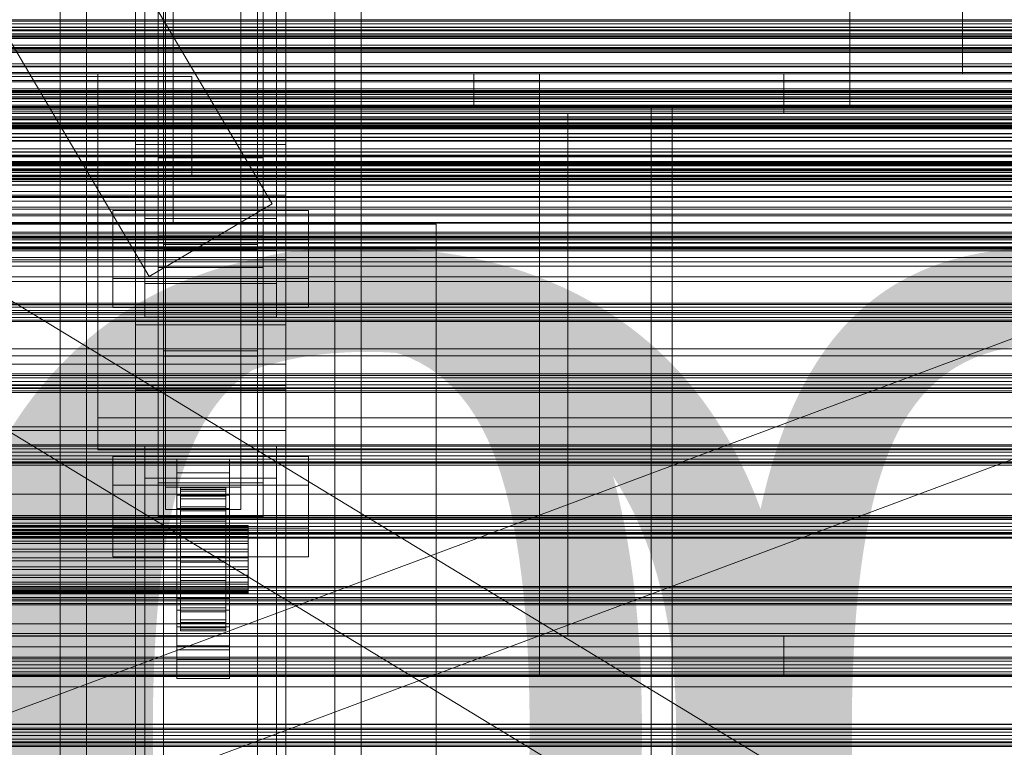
# Model space of a CAD drawing. Header units: millimetres. Extents: x -2233 to 65662, y -50530 to 6847.
# Tile 62 of 256: x 379 to 641, y -35079 to -34886. Entities that reach past the tile are written whole.
import ezdxf

# ---------------------------------------------------------------- set-up
doc = ezdxf.new("R2010")
doc.units = ezdxf.units.MM
for name, color, linetype, lineweight in [('COTAS_O', 1, 'Continuous', 0), ('frontal_briquetadora', 7, 'Continuous', 0), ('frontal_C01', 7, 'Continuous', 0), ('frontal_C02', 7, 'Continuous', 0), ('frontal_C03', 7, 'Continuous', 0), ('frontal_mezcladora', 7, 'Continuous', 0), ('frontal_secador', 7, 'Continuous', 0)]:
    doc.layers.add(name, color=color, linetype=linetype, lineweight=lineweight)
doc.dimstyles.new('R19_100', dxfattribs={"dimtxt": 250, "dimasz": 150, "dimexe": 150, "dimexo": 80, "dimgap": 100, "dimtad": 1, "dimtih": 1, "dimtoh": 1, "dimdsep": 46, "dimcen": 0.09, "dimadec": 0, "dimazin": 0, "dimtfac": 1, "dimtdec": 4, "dimtofl": 0, "dimtmove": 0, "dimatfit": 3, "dimfxl": 1, "dimtolj": 1, "dimtzin": 0, "dimarcsym": 0})

# ---------------------------------------------------------------- blocks, each defined once
blk = doc.blocks.new('DIM_R32_43')
at = {"layer": 'COTAS_O'}
for p, q in [((-650, -34200), (-500, -34155)), ((650, -34200), (500, -34155)), ((-650, -34900), (-650, -34200)), ((-650, -34200), (650, -34200)), ((-650, -34200), (-500, -34245)), ((650, -34200), (500, -34245)), ((650, -34900), (650, -34200))]:
    blk.add_line(p, q, dxfattribs=at)
blk.add_text('1300 O', height=250, dxfattribs=at).set_placement((0, -34100))
blk = doc.blocks.new('DIM_R32_45')
at = {"layer": 'COTAS_O'}
for p, q in [((-1480, -35300), (-1330, -35255)), ((490, -35300), (340, -35255)), ((-1480, -36000), (-1480, -35300)), ((-1480, -35300), (490, -35300)), ((-1480, -35300), (-1330, -35345)), ((490, -35300), (340, -35345)), ((490, -36000), (490, -35300))]:
    blk.add_line(p, q, dxfattribs=at)
blk.add_text('1970 O', height=250, dxfattribs=at).set_placement((-495, -35200))
blk = doc.blocks.new('DIM_R32_47')
at = {"layer": 'COTAS_O'}
for p, q in [((-1400, -35300), (-1250, -35255)), ((1400, -35300), (1250, -35255)), ((-1400, -36000), (-1400, -35300)), ((-1400, -35300), (1400, -35300)), ((-1400, -35300), (-1250, -35345)), ((1400, -35300), (1250, -35345)), ((1400, -36000), (1400, -35300))]:
    blk.add_line(p, q, dxfattribs=at)
blk.add_text('2800 O', height=250, dxfattribs=at).set_placement((0, -35200))

msp = doc.modelspace()

# ---------------------------------------------------------------- linework, layer by layer
at = {"layer": 'frontal_briquetadora'}
for p, q in [((410, -34940), (410, -34760)), ((420, -34940), (420, -34760)), ((-490, -34940), (490, -34940)), ((320, -34940), (490, -34940)), ((410, -34940), (420, -34940)), ((490, -35980), (490, -34940)), ((340, -34950), (490, -34950)), ((490, -35980), (490, -34950))]:
    msp.add_line(p, q, dxfattribs=at)
at = {"layer": 'frontal_C01'}
for p, q in [((446.358, -34934.557), (186.358, -34494.557)), ((413.642, -34953.889), (153.642, -34513.889)), ((390, -35975), (390, -34524.223)), ((397, -35975), (397, -34524.223)), ((463, -35975), (463, -34524.223)), ((470, -35975), (470, -34524.223)), ((410, -34918.787), (410, -34580.082)), ((450, -34580.082), (450, -34918.787)), ((410, -34966.754), (410, -34628.049)), ((450, -34966.754), (450, -34628.049)), ((410, -34984.079), (410, -34645.375)), ((450, -34645.375), (450, -34984.079)), ((417.5, -35268.482), (417.5, -34651.569)), ((442.5, -34651.569), (442.5, -35268.482)), ((412.5, -34938.536), (412.5, -34660.328)), ((447.5, -34660.328), (447.5, -34938.536)), ((412.5, -34947.004), (412.5, -34668.795)), ((447.5, -34947.004), (447.5, -34668.795)), ((417.5, -35294.468), (417.5, -34677.555)), ((442.5, -35294.468), (442.5, -34677.555)), ((410, -35022.453), (410, -34683.748)), ((450, -35022.453), (450, -34683.748)), ((416, -34943.097), (416, -34848.872)), ((444, -34848.872), (444, -34943.097)), ((416, -34857.34), (416, -34951.565)), ((444, -34951.565), (444, -34857.34)), ((450, -34918.787), (410, -34918.787)), ((410, -34918.787), (410, -34966.754)), ((410, -35257.491), (410, -34918.787)), ((450, -34966.754), (450, -34918.787)), ((450, -34918.787), (450, -35257.491)), ((-450, -34932.328), (450, -34932.328)), ((450, -34932.328), (450, -34943.619)), ((450, -34932.328), (450, -34965.905)), ((404, -34954.444), (404, -34936.38)), ((404, -34936.38), (456, -34936.38)), ((404, -34944.055), (404, -34936.38)), ((446.358, -34934.557), (413.642, -34953.889)), ((456, -34936.38), (456, -34954.444)), ((456, -34936.38), (456, -34944.055)), ((447.5, -34938.536), (412.5, -34938.536)), ((412.5, -34938.536), (412.5, -34947.004)), ((447.5, -34947.004), (447.5, -34938.536)), ((450, -34943.619), (-450, -34943.619)), ((456, -34944.055), (404, -34944.055)), ((404, -34944.055), (404, -34962.119)), ((444, -34943.097), (416, -34943.097)), ((416, -34943.097), (416, -34951.565)), ((444, -34951.565), (444, -34943.097)), ((450, -34977.195), (450, -34943.619)), ((456, -34962.119), (456, -34944.055)), ((412.5, -34947.004), (447.5, -34947.004)), ((416, -34951.565), (444, -34951.565)), ((456, -34954.444), (404, -34954.444)), ((404, -34954.444), (404, -34962.119)), ((456, -34962.119), (456, -34954.444)), ((404, -34962.119), (456, -34962.119)), ((450, -34965.905), (-450, -34965.905)), ((410, -34966.754), (450, -34966.754)), ((410, -35305.458), (410, -34966.754)), ((450, -34977.195), (450, -34965.905)), ((450, -35305.458), (450, -34966.754)), ((-450, -34977.195), (450, -34977.195)), ((450, -34984.079), (410, -34984.079)), ((410, -34984.079), (410, -35022.453)), ((410, -35322.784), (410, -34984.079)), ((450, -35022.453), (450, -34984.079)), ((450, -34984.079), (450, -35322.784)), ((412.5, -35007.5), (412.5, -34999.032)), ((412.5, -34999.032), (447.5, -34999.032)), ((412.5, -35277.241), (412.5, -34999.032)), ((447.5, -34999.032), (447.5, -35007.5)), ((447.5, -34999.032), (447.5, -35277.241)), ((447.5, -35007.5), (412.5, -35007.5)), ((412.5, -35285.709), (412.5, -35007.5)), ((447.5, -35285.709), (447.5, -35007.5)), ((410, -35022.453), (450, -35022.453)), ((410, -35361.158), (410, -35022.453)), ((450, -35361.158), (450, -35022.453))]:
    msp.add_line(p, q, dxfattribs=at)
at = {"layer": 'frontal_C02'}
for p, q in [((390, -35975), (390, -34035.57)), ((397, -35975), (397, -34035.57)), ((463, -35975), (463, -34035.57)), ((470, -35975), (470, -34035.57)), ((417.5, -34946.786), (417.5, -34407.76)), ((442.5, -34407.76), (442.5, -34946.786)), ((417.5, -34973.672), (417.5, -34434.646)), ((442.5, -34973.672), (442.5, -34434.646)), ((410, -34936.365), (410, -34578.704)), ((450, -34578.704), (450, -34936.365)), ((410, -34984.093), (410, -34626.431)), ((450, -34984.093), (450, -34626.431)), ((410, -35117.436), (410, -34759.774)), ((450, -34759.774), (450, -35117.436)), ((412.5, -34955.758), (412.5, -34774.394)), ((447.5, -34774.394), (447.5, -34955.758)), ((412.5, -34964.7), (412.5, -34783.336)), ((447.5, -34964.7), (447.5, -34783.336)), ((410, -35155.618), (410, -34797.956)), ((450, -35155.618), (450, -34797.956)), ((390, -35975), (390, -34840.309)), ((397, -35975), (397, -34840.309)), ((463, -35975), (463, -34840.309)), ((470, -35975), (470, -34840.309)), ((418, -35009.912), (418, -34862.689)), ((438, -34862.689), (438, -35009.912)), ((418, -34868.65), (418, -35015.873)), ((438, -35015.873), (438, -34868.65)), ((-425, -34900.768), (425, -34900.768)), ((425, -34900.768), (425, -34915.909)), ((425, -34900.768), (425, -34912.223)), ((425, -34912.223), (-425, -34912.223)), ((416, -34922.355), (416, -34913.413)), ((416, -34913.413), (444, -34913.413)), ((416, -35008.764), (416, -34913.413)), ((425, -34927.364), (425, -34912.223)), ((444, -34913.413), (444, -34922.355)), ((444, -34913.413), (444, -35008.764)), ((425, -34915.909), (-425, -34915.909)), ((425, -34927.364), (425, -34915.909)), ((444, -34922.355), (416, -34922.355)), ((416, -34922.355), (416, -35017.705)), ((444, -35017.705), (444, -34922.355)), ((-425, -34927.364), (425, -34927.364)), ((450, -34936.365), (410, -34936.365)), ((410, -34936.365), (410, -34984.093)), ((410, -35294.027), (410, -34936.365)), ((450, -34984.093), (450, -34936.365)), ((450, -34936.365), (450, -35294.027)), ((442.5, -34945.388), (417.5, -34945.388)), ((417.5, -34945.388), (417.5, -34975.07)), ((417.5, -35121.685), (417.5, -34945.388)), ((417.5, -34973.672), (417.5, -34946.786)), ((417.5, -34946.786), (442.5, -34946.786)), ((442.5, -34975.07), (442.5, -34945.388)), ((442.5, -34945.388), (442.5, -35121.685)), ((442.5, -34946.786), (442.5, -34973.672)), ((-450, -34949.495), (450, -34949.495)), ((450, -34949.495), (450, -34961.417)), ((450, -34949.495), (450, -34982.905)), ((447.5, -34955.758), (412.5, -34955.758)), ((412.5, -34955.758), (412.5, -34964.7)), ((447.5, -34964.7), (447.5, -34955.758)), ((450, -34961.417), (-450, -34961.417)), ((450, -34994.827), (450, -34961.417)), ((412.5, -34964.7), (447.5, -34964.7)), ((442.5, -34973.672), (417.5, -34973.672)), ((417.5, -34975.07), (442.5, -34975.07)), ((417.5, -35151.368), (417.5, -34975.07)), ((442.5, -35151.368), (442.5, -34975.07)), ((450, -34982.905), (-450, -34982.905)), ((410, -34984.093), (450, -34984.093)), ((410, -35341.755), (410, -34984.093)), ((450, -34994.827), (450, -34982.905)), ((450, -35341.755), (450, -34984.093)), ((-450, -34994.827), (450, -34994.827)), ((404, -35020.863), (404, -35001.788)), ((404, -35001.788), (456, -35001.788)), ((404, -35009.424), (404, -35001.788)), ((421, -35006.094), (421, -35002.517)), ((421, -35002.517), (435, -35002.517)), ((421, -35042.608), (421, -35002.517)), ((435, -35002.517), (435, -35006.094)), ((435, -35002.517), (435, -35042.608)), ((456, -35001.788), (456, -35020.863)), ((456, -35001.788), (456, -35009.424)), ((435, -35006.094), (421, -35006.094)), ((421, -35006.094), (421, -35046.185)), ((435, -35046.185), (435, -35006.094)), ((456, -35009.424), (404, -35009.424)), ((404, -35009.424), (404, -35028.499)), ((444, -35008.764), (416, -35008.764)), ((416, -35008.764), (416, -35017.705)), ((438, -35009.912), (418, -35009.912)), ((418, -35009.912), (418, -35015.873)), ((422, -35020.127), (422, -35010.136)), ((422, -35010.136), (422, -35010.582)), ((422, -35010.136), (434, -35010.136)), ((422, -35010.983), (422, -35010.136)), ((434, -35010.582), (434, -35010.136)), ((434, -35010.136), (434, -35020.127)), ((434, -35010.136), (434, -35010.983)), ((438, -35015.873), (438, -35009.912)), ((444, -35017.705), (444, -35008.764)), ((456, -35028.499), (456, -35009.424)), ((421, -35015.632), (421, -35012.055)), ((421, -35012.055), (435, -35012.055)), ((421, -35052.146), (421, -35012.055)), ((422, -35020.339), (422, -35010.582)), ((422, -35010.582), (422, -35012.291)), ((422, -35010.582), (434, -35010.582)), ((422, -35020.529), (422, -35010.983)), ((422, -35010.983), (434, -35010.983)), ((422, -35013.067), (422, -35010.983)), ((422, -35021.148), (422, -35012.291)), ((422, -35012.291), (422, -35015.147)), ((422, -35012.291), (434, -35012.291)), ((434, -35012.291), (434, -35010.582)), ((434, -35010.582), (434, -35020.339)), ((434, -35010.983), (434, -35020.529)), ((434, -35010.983), (434, -35013.067)), ((434, -35015.147), (434, -35012.291)), ((434, -35012.291), (434, -35021.148)), ((435, -35012.055), (435, -35015.632)), ((435, -35012.055), (435, -35052.146)), ((435, -35015.632), (421, -35015.632)), ((421, -35015.632), (421, -35055.723)), ((422, -35021.516), (422, -35013.067)), ((422, -35013.067), (434, -35013.067)), ((422, -35016.245), (422, -35013.067)), ((422, -35022.501), (422, -35015.147)), ((422, -35015.147), (422, -35018.956)), ((422, -35015.147), (434, -35015.147)), ((434, -35013.067), (434, -35021.516)), ((434, -35013.067), (434, -35016.245)), ((434, -35018.956), (434, -35015.147)), ((434, -35015.147), (434, -35022.501)), ((435, -35055.723), (435, -35015.632)), ((416, -35017.705), (444, -35017.705)), ((418, -35015.873), (438, -35015.873)), ((422, -35023.021), (422, -35016.245)), ((422, -35016.245), (434, -35016.245)), ((422, -35020.3), (422, -35016.245)), ((434, -35016.245), (434, -35023.021)), ((434, -35016.245), (434, -35020.3)), ((-440, -35020.127), (440, -35020.127)), ((-440, -35020.339), (440, -35020.339)), ((-440, -35020.529), (440, -35020.529)), ((456, -35020.863), (404, -35020.863)), ((404, -35020.863), (404, -35028.499)), ((422, -35024.305), (422, -35018.956)), ((422, -35018.956), (422, -35023.457)), ((422, -35018.956), (434, -35018.956)), ((422, -35020.339), (422, -35020.127)), ((434, -35020.127), (422, -35020.127)), ((422, -35020.127), (422, -35020.529)), ((422, -35024.942), (422, -35020.3)), ((422, -35020.3), (434, -35020.3)), ((422, -35024.956), (422, -35020.3)), ((422, -35021.148), (422, -35020.339)), ((434, -35020.339), (422, -35020.339)), ((434, -35020.529), (422, -35020.529)), ((422, -35020.529), (422, -35021.516)), ((434, -35023.457), (434, -35018.956)), ((434, -35018.956), (434, -35024.305)), ((434, -35020.127), (434, -35020.339)), ((434, -35020.529), (434, -35020.127)), ((434, -35020.3), (434, -35024.942)), ((434, -35020.3), (434, -35024.956)), ((434, -35020.339), (434, -35021.148)), ((434, -35021.516), (434, -35020.529)), ((440, -35020.339), (440, -35020.127)), ((440, -35020.127), (440, -35020.529)), ((440, -35021.148), (440, -35020.339)), ((440, -35020.529), (440, -35021.516)), ((456, -35028.499), (456, -35020.863)), ((-440, -35021.148), (440, -35021.148)), ((-440, -35021.516), (440, -35021.516)), ((-440, -35022.501), (440, -35022.501)), ((-440, -35023.021), (440, -35023.021)), ((422, -35022.501), (422, -35021.148)), ((434, -35021.148), (422, -35021.148)), ((434, -35021.516), (422, -35021.516)), ((422, -35021.516), (422, -35023.021)), ((422, -35024.305), (422, -35022.501)), ((434, -35022.501), (422, -35022.501)), ((434, -35023.021), (422, -35023.021)), ((422, -35023.021), (422, -35024.942)), ((422, -35023.457), (422, -35026.437)), ((434, -35023.457), (422, -35023.457)), ((422, -35023.457), (422, -35028.344)), ((434, -35021.148), (434, -35022.501)), ((434, -35023.021), (434, -35021.516)), ((434, -35022.501), (434, -35024.305)), ((434, -35024.942), (434, -35023.021)), ((434, -35026.437), (434, -35023.457)), ((434, -35028.344), (434, -35023.457)), ((440, -35022.501), (440, -35021.148)), ((440, -35021.516), (440, -35023.021)), ((440, -35024.305), (440, -35022.501)), ((440, -35023.021), (440, -35024.942)), ((-440, -35024.305), (440, -35024.305)), ((-440, -35024.942), (440, -35024.942)), ((422, -35026.437), (422, -35024.305)), ((434, -35024.305), (422, -35024.305)), ((434, -35024.942), (422, -35024.942)), ((422, -35024.942), (422, -35027.148)), ((422, -35027.148), (422, -35024.956)), ((422, -35024.956), (434, -35024.956)), ((422, -35029.896), (422, -35024.956)), ((434, -35024.305), (434, -35026.437)), ((434, -35027.148), (434, -35024.942)), ((434, -35024.956), (434, -35027.148)), ((434, -35024.956), (434, -35029.896)), ((440, -35026.437), (440, -35024.305)), ((440, -35024.942), (440, -35027.148)), ((440, -35026.437), (-440, -35026.437)), ((-440, -35027.148), (440, -35027.148)), ((404, -35028.499), (456, -35028.499)), ((422, -35026.437), (434, -35026.437)), ((422, -35028.752), (422, -35026.437)), ((434, -35027.148), (422, -35027.148)), ((422, -35027.148), (422, -35029.487)), ((422, -35028.752), (422, -35028.344)), ((422, -35028.344), (422, -35033.284)), ((422, -35028.344), (434, -35028.344)), ((434, -35026.437), (434, -35028.752)), ((434, -35029.487), (434, -35027.148)), ((434, -35033.284), (434, -35028.344)), ((434, -35028.344), (434, -35028.752)), ((440, -35028.752), (440, -35026.437)), ((440, -35027.148), (440, -35029.487)), ((-440, -35028.752), (440, -35028.752)), ((-440, -35029.487), (440, -35029.487)), ((-440, -35031.092), (440, -35031.092)), ((422, -35031.092), (422, -35028.752)), ((434, -35028.752), (422, -35028.752)), ((422, -35029.487), (422, -35029.896)), ((434, -35029.487), (422, -35029.487)), ((422, -35029.487), (422, -35031.802)), ((422, -35029.896), (434, -35029.896)), ((422, -35034.783), (422, -35029.896)), ((422, -35033.298), (422, -35031.092)), ((422, -35031.092), (422, -35033.284)), ((434, -35031.092), (422, -35031.092)), ((434, -35028.752), (434, -35031.092)), ((434, -35029.896), (434, -35029.487)), ((434, -35031.802), (434, -35029.487)), ((434, -35029.896), (434, -35034.783)), ((434, -35033.284), (434, -35031.092)), ((434, -35031.092), (434, -35033.298)), ((440, -35031.092), (440, -35028.752)), ((440, -35029.487), (440, -35031.802)), ((440, -35033.298), (440, -35031.092)), ((-440, -35031.802), (440, -35031.802)), ((-440, -35033.298), (440, -35033.298)), ((-440, -35033.934), (440, -35033.934)), ((422, -35031.802), (422, -35034.783)), ((434, -35031.802), (422, -35031.802)), ((422, -35031.802), (422, -35033.934)), ((422, -35033.284), (422, -35037.94)), ((422, -35033.284), (434, -35033.284)), ((422, -35035.219), (422, -35033.298)), ((422, -35033.298), (422, -35037.94)), ((434, -35033.298), (422, -35033.298)), ((422, -35033.934), (422, -35039.284)), ((434, -35033.934), (422, -35033.934)), ((422, -35033.934), (422, -35035.738)), ((434, -35034.783), (434, -35031.802)), ((434, -35033.934), (434, -35031.802)), ((434, -35037.94), (434, -35033.284)), ((434, -35037.94), (434, -35033.298)), ((434, -35033.298), (434, -35035.219)), ((434, -35039.284), (434, -35033.934)), ((434, -35035.738), (434, -35033.934)), ((440, -35031.802), (440, -35033.934)), ((440, -35035.219), (440, -35033.298)), ((440, -35033.934), (440, -35035.738)), ((-440, -35035.219), (440, -35035.219)), ((-440, -35035.738), (440, -35035.738)), ((422, -35034.783), (434, -35034.783)), ((422, -35039.284), (422, -35034.783)), ((422, -35036.724), (422, -35035.219)), ((422, -35035.219), (422, -35041.995)), ((434, -35035.219), (422, -35035.219)), ((422, -35035.738), (422, -35043.092)), ((434, -35035.738), (422, -35035.738)), ((422, -35035.738), (422, -35037.091)), ((434, -35034.783), (434, -35039.284)), ((434, -35041.995), (434, -35035.219)), ((434, -35035.219), (434, -35036.724)), ((434, -35043.092), (434, -35035.738)), ((434, -35037.091), (434, -35035.738)), ((440, -35036.724), (440, -35035.219)), ((440, -35035.738), (440, -35037.091)), ((-440, -35036.724), (440, -35036.724)), ((-440, -35037.091), (440, -35037.091)), ((-440, -35037.711), (440, -35037.711)), ((-440, -35037.901), (440, -35037.901)), ((-440, -35038.112), (440, -35038.112)), ((422, -35037.711), (422, -35036.724)), ((422, -35036.724), (422, -35045.173)), ((434, -35036.724), (422, -35036.724)), ((422, -35037.091), (422, -35045.949)), ((434, -35037.091), (422, -35037.091)), ((422, -35037.091), (422, -35037.901)), ((422, -35038.112), (422, -35037.711)), ((422, -35037.711), (422, -35047.256)), ((434, -35037.711), (422, -35037.711)), ((422, -35037.901), (422, -35047.658)), ((434, -35037.901), (422, -35037.901)), ((422, -35037.901), (422, -35038.112)), ((422, -35037.94), (422, -35041.995)), ((422, -35037.94), (434, -35037.94)), ((422, -35038.112), (422, -35048.104)), ((434, -35038.112), (422, -35038.112)), ((434, -35045.173), (434, -35036.724)), ((434, -35036.724), (434, -35037.711)), ((434, -35045.949), (434, -35037.091)), ((434, -35037.901), (434, -35037.091)), ((434, -35047.256), (434, -35037.711)), ((434, -35037.711), (434, -35038.112)), ((434, -35047.658), (434, -35037.901)), ((434, -35038.112), (434, -35037.901)), ((434, -35041.995), (434, -35037.94)), ((434, -35048.104), (434, -35038.112)), ((440, -35037.711), (440, -35036.724)), ((440, -35037.091), (440, -35037.901)), ((440, -35038.112), (440, -35037.711)), ((440, -35037.901), (440, -35038.112)), ((421, -35053.157), (421, -35039.447)), ((421, -35039.447), (435, -35039.447)), ((421, -35047.083), (421, -35039.447)), ((422, -35039.284), (434, -35039.284)), ((422, -35043.092), (422, -35039.284)), ((434, -35039.284), (434, -35043.092)), ((435, -35039.447), (435, -35053.157)), ((435, -35039.447), (435, -35047.083)), ((435, -35042.608), (421, -35042.608)), ((421, -35042.608), (421, -35046.185)), ((422, -35041.995), (422, -35045.173)), ((422, -35041.995), (434, -35041.995)), ((422, -35043.092), (434, -35043.092)), ((422, -35045.949), (422, -35043.092)), ((434, -35045.173), (434, -35041.995)), ((434, -35043.092), (434, -35045.949)), ((435, -35046.185), (435, -35042.608)), ((421, -35046.185), (435, -35046.185)), ((422, -35045.173), (422, -35047.256)), ((422, -35045.173), (434, -35045.173)), ((422, -35045.949), (434, -35045.949)), ((422, -35047.658), (422, -35045.949)), ((434, -35047.256), (434, -35045.173)), ((434, -35045.949), (434, -35047.658)), ((435, -35047.083), (421, -35047.083)), ((421, -35047.083), (421, -35060.793)), ((422, -35047.256), (422, -35048.104)), ((422, -35047.256), (434, -35047.256)), ((422, -35047.658), (434, -35047.658)), ((422, -35048.104), (422, -35047.658)), ((422, -35048.104), (434, -35048.104)), ((434, -35048.104), (434, -35047.256)), ((434, -35047.658), (434, -35048.104)), ((435, -35060.793), (435, -35047.083)), ((435, -35052.146), (421, -35052.146)), ((421, -35052.146), (421, -35055.723)), ((435, -35055.723), (435, -35052.146)), ((435, -35053.157), (421, -35053.157)), ((421, -35053.157), (421, -35060.793)), ((435, -35060.793), (435, -35053.157)), ((421, -35055.723), (435, -35055.723)), ((421, -35060.793), (435, -35060.793))]:
    msp.add_line(p, q, dxfattribs=at)
at = {"layer": 'frontal_C03'}
for p, q in [((1422.787, -35595.6), (-1407.213, -33876.74)), ((1407.213, -35621.241), (-1422.787, -33902.381)), ((-1420.241, -35740.004), (1409.759, -34684.606)), ((-1409.759, -35768.113), (1420.241, -34712.715)), ((1250, -34885.66), (-1250, -34885.66)), ((1250, -34886.046), (-1250, -34886.046)), ((1250, -34886.712), (-1250, -34886.712)), ((-1250, -34887.644), (1250, -34887.644)), ((1250, -34888.358), (-1250, -34888.358)), ((1250, -34888.444), (-1250, -34888.444)), ((1250, -34888.586), (-1250, -34888.586)), ((1250, -34889.518), (-1250, -34889.518)), ((1250, -34890.184), (-1250, -34890.184)), ((1250, -34890.57), (-1250, -34890.57)), ((1250, -34893.056), (-1250, -34893.056)), ((1250, -34893.301), (-1250, -34893.301)), ((1250, -34894.314), (-1250, -34894.314)), ((1250, -34894.381), (-1250, -34894.381)), ((1250, -34897.985), (-1250, -34897.985)), ((1250, -34898.176), (-1250, -34898.176)), ((1250, -34901.824), (-1250, -34901.824)), ((1250, -34902.19), (-1250, -34902.19)), ((1250, -34904.494), (-1250, -34904.494)), ((1250, -34904.834), (-1250, -34904.834)), ((1250, -34904.88), (-1250, -34904.88)), ((1250, -34905.12), (-1250, -34905.12)), ((1250, -34905.546), (-1250, -34905.546)), ((-1250, -34906.478), (1250, -34906.478)), ((1250, -34907.42), (-1250, -34907.42)), ((1496, -34909.045), (-1496, -34909.045)), ((1496, -34909.072), (-1496, -34909.072)), ((1496, -34909.964), (-1496, -34909.964)), ((1496, -34909.991), (-1496, -34909.991)), ((1496, -34910.514), (-1496, -34910.514)), ((1496, -34910.59), (-1496, -34910.59)), ((1250, -34908.352), (-1250, -34908.352)), ((1250, -34909.018), (-1250, -34909.018)), ((1250, -34909.404), (-1250, -34909.404)), ((1496, -34911.432), (-1496, -34911.432)), ((1496, -34911.509), (-1496, -34911.509)), ((1496, -34913.254), (-1496, -34913.254)), ((1496, -34913.368), (-1496, -34913.368)), ((1250, -34913.326), (-1250, -34913.326)), ((1496, -34914.172), (-1496, -34914.172)), ((1496, -34914.287), (-1496, -34914.287)), ((-1250, -34913.758), (1250, -34913.758)), ((1250, -34913.821), (-1250, -34913.821)), ((-1250, -34914.158), (1250, -34914.158)), ((1496, -34916.848), (-1496, -34916.848)), ((-1496, -34916.983), (1496, -34916.983)), ((1496, -34917.767), (-1496, -34917.767)), ((-1496, -34917.902), (1496, -34917.902)), ((1496, -34920.75), (-1496, -34920.75)), ((1496, -34920.885), (-1496, -34920.885)), ((1496, -34921.668), (-1496, -34921.668)), ((1496, -34921.803), (-1496, -34921.803)), ((1250, -34923.328), (-1250, -34923.328)), ((1250, -34923.575), (-1250, -34923.575)), ((1250, -34923.714), (-1250, -34923.714)), ((1250, -34923.912), (-1250, -34923.912)), ((1496, -34924.365), (-1496, -34924.365)), ((1496, -34924.479), (-1496, -34924.479)), ((1496, -34925.283), (-1496, -34925.283)), ((1496, -34925.398), (-1496, -34925.398)), ((1250, -34924.38), (-1250, -34924.38)), ((-1250, -34925.312), (1250, -34925.312)), ((1250, -34925.812), (-1250, -34925.812)), ((1250, -34926.244), (-1250, -34926.244)), ((1250, -34926.254), (-1250, -34926.254)), ((1496, -34927.143), (-1496, -34927.143)), ((1496, -34927.219), (-1496, -34927.219)), ((1496, -34928.061), (-1496, -34928.061)), ((1496, -34928.138), (-1496, -34928.138)), ((1496, -34928.661), (-1496, -34928.661)), ((1496, -34928.687), (-1496, -34928.687)), ((1250, -34927.186), (-1250, -34927.186)), ((1250, -34927.852), (-1250, -34927.852)), ((1250, -34928.238), (-1250, -34928.238)), ((1496, -34929.579), (-1496, -34929.579)), ((1496, -34929.606), (-1496, -34929.606)), ((1250, -34932.612), (-1250, -34932.612)), ((1250, -34932.898), (-1250, -34932.898)), ((1250, -34937.38), (-1250, -34937.38)), ((1250, -34937.746), (-1250, -34937.746)), ((1250, -34939.557), (-1250, -34939.557)), ((1250, -34939.748), (-1250, -34939.748)), ((1250, -34942.162), (-1250, -34942.162)), ((1250, -34942.548), (-1250, -34942.548)), ((1250, -34943.214), (-1250, -34943.214)), ((1250, -34943.352), (-1250, -34943.352)), ((1250, -34943.419), (-1250, -34943.419)), ((-1250, -34944.146), (1250, -34944.146)), ((1250, -34945.088), (-1250, -34945.088)), ((1250, -34946.02), (-1250, -34946.02)), ((1250, -34946.269), (-1250, -34946.269)), ((1250, -34946.514), (-1250, -34946.514)), ((1250, -34946.686), (-1250, -34946.686)), ((1250, -34947.072), (-1250, -34947.072)), ((1250, -34951.126), (-1250, -34951.126)), ((1250, -34951.212), (-1250, -34951.212)), ((1250, -34960.995), (-1250, -34960.995)), ((1250, -34961.382), (-1250, -34961.382)), ((1250, -34962.048), (-1250, -34962.048)), ((-1250, -34962.98), (1250, -34962.98)), ((1250, -34963.922), (-1250, -34963.922)), ((1250, -34964.854), (-1250, -34964.854)), ((1250, -34965.52), (-1250, -34965.52)), ((1250, -34965.906), (-1250, -34965.906)), ((1250, -34979.829), (-1250, -34979.829)), ((1250, -34980.216), (-1250, -34980.216)), ((1250, -34980.881), (-1250, -34980.881)), ((-1250, -34981.814), (1250, -34981.814)), ((1250, -34982.755), (-1250, -34982.755)), ((1250, -34983.688), (-1250, -34983.688)), ((1250, -34984.354), (-1250, -34984.354)), ((1250, -34984.74), (-1250, -34984.74)), ((1250, -34998.663), (-1250, -34998.663)), ((1250, -34999.049), (-1250, -34999.049)), ((1250, -34999.715), (-1250, -34999.715)), ((-1250, -35000.648), (1250, -35000.648)), ((1250, -35001.589), (-1250, -35001.589)), ((1250, -35002.522), (-1250, -35002.522)), ((1250, -35003.188), (-1250, -35003.188)), ((1250, -35003.574), (-1250, -35003.574)), ((1250, -35017.497), (-1250, -35017.497)), ((1250, -35017.883), (-1250, -35017.883)), ((1250, -35018.549), (-1250, -35018.549)), ((-1250, -35019.482), (1250, -35019.482)), ((1250, -35020.423), (-1250, -35020.423)), ((1250, -35021.356), (-1250, -35021.356)), ((1250, -35022.021), (-1250, -35022.021)), ((1250, -35022.408), (-1250, -35022.408)), ((1250, -35036.331), (-1250, -35036.331)), ((1250, -35036.717), (-1250, -35036.717)), ((1250, -35037.383), (-1250, -35037.383)), ((-1250, -35038.315), (1250, -35038.315)), ((1250, -35039.257), (-1250, -35039.257)), ((1250, -35040.189), (-1250, -35040.189)), ((1250, -35040.855), (-1250, -35040.855)), ((1250, -35041.242), (-1250, -35041.242)), ((-1415, -35046.316), (1415, -35046.316)), ((-1496, -35048.843), (1496, -35048.843)), ((1496, -35049.596), (-1496, -35049.596)), ((1250, -35055.165), (-1250, -35055.165)), ((1250, -35055.551), (-1250, -35055.551)), ((1250, -35056.217), (-1250, -35056.217)), ((-1250, -35057.149), (1250, -35057.149)), ((1250, -35058.091), (-1250, -35058.091)), ((1250, -35059.023), (-1250, -35059.023)), ((1250, -35059.689), (-1250, -35059.689)), ((1250, -35060.075), (-1250, -35060.075)), ((1250, -35072.93), (-1250, -35072.93)), ((1250, -35073.016), (-1250, -35073.016)), ((1250, -35073.999), (-1250, -35073.999)), ((1250, -35074.385), (-1250, -35074.385)), ((1250, -35075.051), (-1250, -35075.051)), ((-1250, -35075.983), (1250, -35075.983)), ((1250, -35076.925), (-1250, -35076.925)), ((1250, -35077.628), (-1250, -35077.628)), ((1250, -35077.857), (-1250, -35077.857)), ((1250, -35077.873), (-1250, -35077.873)), ((1250, -35078.523), (-1250, -35078.523)), ((1250, -35078.909), (-1250, -35078.909))]:
    msp.add_line(p, q, dxfattribs=at)
at = {"layer": 'frontal_mezcladora'}
for p, q in [((600, -34900), (600, -34820)), ((470, -34900), (470, -34880)), ((630, -34900), (630, -34880)), ((-750, -34900), (750, -34900)), ((-600, -34900), (600, -34900)), ((400, -34900), (750, -34900)), ((400, -34900), (400, -34908.5)), ((470, -34900), (630, -34900)), ((500, -34900), (600, -34900)), ((500, -34908.5), (500, -34900)), ((517.5, -34900), (582.5, -34900)), ((517.5, -34910.5), (517.5, -34900)), ((582.5, -34910.5), (582.5, -34900)), ((600, -34908.5), (600, -34900)), ((-750, -34910.5), (750, -34910.5)), ((400, -34908.5), (750, -34908.5)), ((400, -34908.5), (400, -34991.5)), ((500, -34908.5), (600, -34908.5)), ((517.5, -34910.5), (582.5, -34910.5)), ((517.5, -34910.5), (525, -34910.5)), ((517.5, -35049.5), (517.5, -34910.5)), ((525, -35049.5), (525, -34910.5)), ((547.2, -34908.5), (552.8, -34908.5)), ((547.2, -35091.5), (547.2, -34908.5)), ((552.8, -35091.5), (552.8, -34908.5)), ((400, -34991.5), (750, -34991.5)), ((400, -34991.5), (400, -35000)), ((400, -35000), (750, -35000)), ((-750, -35049.5), (750, -35049.5)), ((517.5, -35049.5), (582.5, -35049.5)), ((517.5, -35060), (517.5, -35049.5)), ((517.5, -35049.5), (525, -35049.5)), ((582.5, -35060), (582.5, -35049.5)), ((-750, -35060), (750, -35060)), ((517.5, -35060), (582.5, -35060))]:
    msp.add_line(p, q, dxfattribs=at)
at = {"layer": 'frontal_secador'}
for p, q in [((-1250, -34887.588), (1250, -34887.588)), ((1250, -34887.611), (-1250, -34887.611)), ((1250, -34887.728), (-1250, -34887.728)), ((-1250, -34889.387), (1250, -34889.387)), ((1250, -34889.918), (-1250, -34889.918)), ((-1250, -34890), (1250, -34890)), ((1250, -34890.588), (-1250, -34890.588)), ((1250, -34892.387), (-1250, -34892.387)), ((1250, -34893), (-1250, -34893)), ((-1250, -34893.65), (1250, -34893.65)), ((-1250, -34894), (1250, -34894)), ((1250, -34897.382), (-1250, -34897.382)), ((1250, -34898), (-1250, -34898)), ((1250, -34899.689), (-1250, -34899.689)), ((1250, -34904), (-1250, -34904)), ((1250, -34904.545), (-1250, -34904.545)), ((1250, -34906.144), (-1250, -34906.144)), ((1250, -34906.709), (-1250, -34906.709)), ((1250, -34908.686), (-1250, -34908.686)), ((1320, -34912), (-1320, -34912)), ((1320, -34912.273), (-1320, -34912.273)), ((1320, -34913.072), (-1320, -34913.072)), ((1250, -34912), (-1250, -34912)), ((1320, -34914.343), (-1320, -34914.343)), ((1320, -34916), (-1320, -34916)), ((1250, -34914.651), (-1250, -34914.651)), ((1250, -34915.859), (-1250, -34915.859)), ((1320, -34917.929), (-1320, -34917.929)), ((-1320, -34920), (1320, -34920)), ((-1250, -34920), (1250, -34920)), ((1320, -34922.071), (-1320, -34922.071)), ((1320, -34924), (-1320, -34924)), ((1320, -34925.657), (-1320, -34925.657)), ((1250, -34924.141), (-1250, -34924.141)), ((1320, -34926.928), (-1320, -34926.928)), ((1320, -34927.727), (-1320, -34927.727)), ((1320, -34928), (-1320, -34928)), ((1250, -34927.285), (-1250, -34927.285)), ((1250, -34928), (-1250, -34928)), ((1250, -34931.314), (-1250, -34931.314)), ((1250, -34933.856), (-1250, -34933.856)), ((1250, -34935.455), (-1250, -34935.455)), ((1250, -34936), (-1250, -34936)), ((1360, -34943.5), (-1360, -34943.5)), ((1360, -34944.863), (-1360, -34944.863)), ((1250, -34943.75), (-1250, -34943.75)), ((1360, -34948.859), (-1360, -34948.859)), ((-1250, -34950), (1250, -34950)), ((-1245, -34950), (1245, -34950)), ((1360, -34955.216), (-1360, -34955.216)), ((1245, -34954), (-1245, -34954)), ((1250, -34962.924), (-1250, -34962.924)), ((1360, -34963.5), (-1360, -34963.5)), ((1360, -34973.147), (-1360, -34973.147)), ((-1250, -34975), (1250, -34975)), ((-1360, -34983.5), (1360, -34983.5)), ((-1250, -34983.5), (1250, -34983.5)), ((1360, -34993.853), (-1360, -34993.853)), ((1360, -35003.5), (-1360, -35003.5)), ((1250, -35004.076), (-1250, -35004.076)), ((1360, -35011.784), (-1360, -35011.784)), ((1360, -35018.141), (-1360, -35018.141)), ((1360, -35022.137), (-1360, -35022.137)), ((1360, -35023.5), (-1360, -35023.5)), ((1250, -35023.25), (-1250, -35023.25)), ((1250, -35039.715), (-1250, -35039.715)), ((1250, -35052.349), (-1250, -35052.349)), ((1250, -35060.291), (-1250, -35060.291)), ((1250, -35063), (-1250, -35063))]:
    msp.add_line(p, q, dxfattribs=at)

# ---------------------------------------------------------------- dimensions: what is measured, and where the dimension line sits
at = {"layer": 'COTAS_O'}
for p1, p2, picture, middle in [((-650, -34900), (650, -34900), 'DIM_R32_43', (0, -34200)), ((-1480, -36000), (490, -36000), 'DIM_R32_45', (-495, -35300)), ((-1400, -36000), (1400, -36000), 'DIM_R32_47', (0, -35300))]:
    dim = msp.add_aligned_dim(p1=p1, p2=p2, distance=700, text='<> O', dimstyle='R19_100', dxfattribs=at)
    dim.commit()
    dim.dimension.update_dxf_attribs({"geometry": picture, "text_midpoint": middle})

doc.saveas('drawing.dxf')
